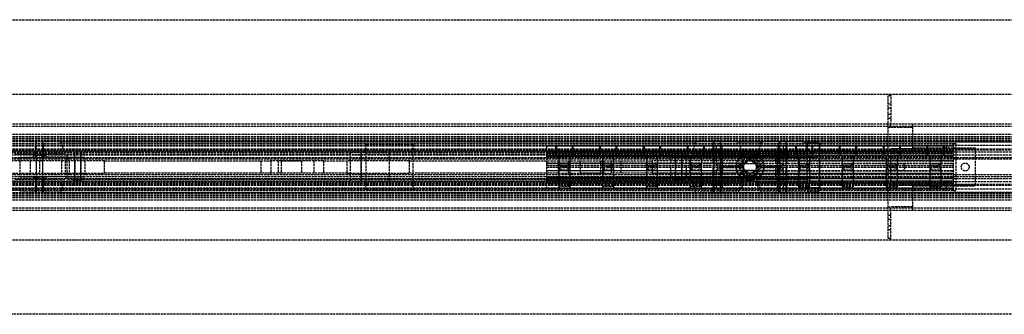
# Model space of a CAD drawing. Header units: millimetres. Extents: x 0 to 2050, y -94 to 94.
# Tile 2 of 3: x 408 to 1037, y -94 to 94. Entities that reach past the tile are written whole.
import ezdxf

# ---------------------------------------------------------------- set-up
doc = ezdxf.new("R2010")
doc.units = ezdxf.units.MM
doc.header["$LTSCALE"] = 10
doc.linetypes.add('ALLCAD_Strich', pattern=[0.2, 0.15, -0.05])
doc.layers.add('BESCH_KONT_sich_schn_grun_2d', color=10, linetype='Continuous')

msp = doc.modelspace()

# ---------------------------------------------------------------- linework, layer by layer
at = {"layer": 'BESCH_KONT_sich_schn_grun_2d', "linetype": 'ALLCAD_Strich'}
for p, q in [((0, 94), (2050, 94)), ((0, 46.5), (2050, 46.5)), ((963, 45.5), (963, 25.5)), ((965, 45.5), (963, 45.5)), ((965, 46.5), (965, 27.5)), ((965, 40), (963, 40)), ((965, 37.5), (963, 37.5)), ((965, 33.5), (963, 33.5)), ((0, 27.5), (2050, 27.5)), ((0, 27.5), (2050, 27.5)), ((0, 26), (2050, 26)), ((965, 31), (963, 31)), ((963, 25.5), (963, -25.5)), ((963, 25.5), (965, 25.5)), ((965, 27.5), (965, 27.49)), ((965, 27.5), (965, 27.49)), ((965, 27.5), (965, 27.5)), ((965, 25.5), (965, 27.5)), ((965, 27.49), (965, 27.49)), ((965, 27.49), (965, 27.49)), ((965, 25.5), (979, 25.5)), ((965.01, 27.5), (965.01, 27.5)), ((965.01, 27.5), (965.01, 27.49)), ((965.01, 27.5), (965.01, 27.5)), ((965.01, 27.5), (965.01, 27.5)), ((965.01, 27.5), (965.01, 27.5)), ((965.01, 27.5), (965.01, 27.5)), ((965.01, 27.5), (965.01, 27.5)), ((965.01, 27.49), (965.01, 27.5)), ((965.01, 27.49), (965.01, 27.5)), ((965.01, 27.49), (965.01, 27.49)), ((965.01, 27.49), (965.01, 27.49)), ((965.01, 27.49), (965.01, 27.49)), ((965.02, 27.5), (965.02, 27.49)), ((965.02, 27.49), (965.02, 27.5)), ((965.02, 27.5), (965.02, 27.49)), ((965.02, 27.5), (965.02, 27.5)), ((965.02, 27.49), (965.02, 27.49)), ((965.02, 27.49), (965.02, 27.49)), ((979, 25.5), (979, 27.5)), ((979, 12), (979, 25.5)), ((0, 21), (2020, 21)), ((0, 19.5), (2050, 19.5)), ((0, 18.5), (2020, 18.5)), ((0, 18), (2020, 18)), ((0, 17), (2050, 17)), ((0, 14), (2020, 14)), ((2, 15), (1005, 15)), ((2, 13.5), (1005, 13.5)), ((80, 16.37), (2020, 16.37)), ((433.63, 16), (408.37, 16)), ((416, 16.25), (426, 16.25)), ((416, 16.25), (416, 16)), ((418.5, 8), (418.5, 16)), ((419, 16), (419, -16)), ((423, 16), (423, -16)), ((423.5, 8), (423.5, 16)), ((426, 16.25), (426, 16)), ((433.63, 16), (841.37, 16)), ((434.77, 16), (437, 8)), ((629.5, 9), (629.5, 14.5)), ((659.5, 14.5), (629.5, 14.5)), ((659.5, 14.5), (659.5, -14.5)), ((745, 13.5), (1005, 13.5)), ((745, 13.5), (745, 11)), ((751, 7.5), (751, 13.5)), ((751.5, 7.5), (751.5, 13.5)), ((761.5, 7.5), (761.5, 13.5)), ((762, 7.5), (762, 13.5)), ((779, 7.5), (779, 13.5)), ((779.5, 7.5), (779.5, 13.5)), ((789.5, 7.5), (789.5, 13.5)), ((790, 7.5), (790, 13.5)), ((807, 7.5), (807, 13.5)), ((807.5, 7.5), (807.5, 13.5)), ((817.5, 7.5), (817.5, 13.5)), ((818, 7.5), (818, 13.5)), ((835, 7.5), (835, 13.5)), ((835.5, 7.5), (835.5, 13.5)), ((840.23, 16), (838, 8)), ((866.63, 16), (841.37, 16)), ((845.5, 7.5), (845.5, 13.5)), ((846, 7.5), (846, 13.5)), ((849, 16.25), (859, 16.25)), ((849, 16.25), (849, 16)), ((851.5, 8), (851.5, 16)), ((852, 16), (852, -16)), ((853.5, 1.3), (853.5, 13.5)), ((856, 16), (856, -16)), ((856.5, 8), (856.5, 16)), ((857.5, 0.56), (857.5, 13.5)), ((859, 16.25), (859, 16)), ((866.63, 16), (883.37, 16)), ((867.77, 16), (870, 8)), ((882.23, 16), (880, 8)), ((908.63, 16), (883.37, 16)), ((891, 16.25), (901, 16.25)), ((891, 16.25), (891, 16)), ((892.5, 0.56), (892.5, 13.5)), ((893.5, 8), (893.5, 16)), ((894, 16), (894, -16)), ((896.5, 1.3), (896.5, 13.5)), ((898, 16), (898, -16)), ((898.5, 8), (898.5, 16)), ((901, 16.25), (901, 16)), ((904, 13.5), (904, 7.5)), ((904.5, 13.5), (904.5, 7.5)), ((908.63, 16), (2020, 16)), ((909.77, 16), (912, 8)), ((911.5, 15.25), (919.5, 15.25)), ((911.5, 15.25), (911.5, 13.28)), ((919.5, 13.28), (911.5, 13.28)), ((911.5, 13.28), (911.5, 7.5)), ((914.5, 13.5), (914.5, 7.5)), ((915, 13.5), (915, 7.5)), ((919.5, 15.25), (919.5, -15.25)), ((919.5, -13.28), (919.5, 13.28)), ((932, 13.5), (932, 7.5)), ((932.5, 13.5), (932.5, 7.5)), ((942.5, 13.5), (942.5, 7.5)), ((943, 13.5), (943, 7.5)), ((960, 13.5), (960, 7.5)), ((960.5, 13.5), (960.5, 7.5)), ((970.5, 13.5), (970.5, 7.5)), ((971, 13.5), (971, 7.5)), ((988, 13.5), (988, 7.5)), ((988.5, 13.5), (988.5, 7.5)), ((998.5, 13.5), (998.5, 7.5)), ((999, 13.5), (999, 7.5)), ((1000.5, 14), (1000.5, 9)), ((1005, -15), (1005, 15)), ((1005, 15), (1006.5, 15)), ((1005, 15), (1005, 9)), ((1006.5, 15), (1006.5, -15)), ((0, 11.65), (2020, 11.65)), ((0, 11), (2020, 11)), ((2020, 7.5), (0, 7.5)), ((1005, 10), (2, 10)), ((2020, 9.5), (80, 9.5)), ((144.5, 9), (619.5, 9)), ((437, 8), (405, 8)), ((425, 7.25), (417, 7.25)), ((417, 7.25), (417, 6.25)), ((418.5, 7.25), (418.5, 6.25)), ((423.5, 7.25), (423.5, 6.25)), ((425, 7.25), (425, 6.25)), ((438.5, 8), (438.5, -8)), ((438.5, 8), (836.5, 8)), ((442.5, 8.25), (448.5, 8.25)), ((442.5, 8.25), (442.5, 8)), ((443.5, -8), (443.5, 8)), ((443.5, 6.25), (443.5, 8)), ((447.5, -8), (447.5, 8)), ((447.5, 6.25), (447.5, 8)), ((448.5, 8.25), (448.5, 8)), ((619.5, 9), (619.5, -9)), ((629.5, 9), (619.5, 9)), ((626.5, -9), (626.5, 9)), ((626.5, 9), (626.5, -9)), ((629.5, 9), (644.5, 9)), ((629.5, 9), (629.5, -9)), ((644.5, 9), (644.5, -9)), ((644.5, 9), (1005, 9)), ((745, 11), (745, 10)), ((745, 10), (1005, 10)), ((745, 10), (745, 0)), ((873, 8.75), (745, 8.75)), ((745, 8.75), (1005, 8.75)), ((850, 7.25), (745, 7.25)), ((745, 7.25), (850, 7.25)), ((873, 6.75), (745, 6.75)), ((745, 6.75), (1005, 6.75)), ((753, -12.5), (753, 7.5)), ((753, 1.2), (753, 7.5)), ((760, -12.5), (760, 7.5)), ((760, 1.2), (760, 7.5)), ((781, -12.5), (781, 7.5)), ((781, 1.2), (781, 7.5)), ((788, -12.5), (788, 7.5)), ((788, 1.2), (788, 7.5)), ((809, -12.5), (809, 7.5)), ((809, 1.2), (809, 7.5)), ((816, -12.5), (816, 7.5)), ((816, 1.2), (816, 7.5)), ((826.5, 8.25), (832.5, 8.25)), ((826.5, 8.25), (826.5, 8)), ((827.5, -8), (827.5, 8)), ((827.5, 6.25), (827.5, 8)), ((831.5, -8), (831.5, 8)), ((831.5, 6.25), (831.5, 8)), ((832.5, 8.25), (832.5, 8)), ((836.5, 8), (836.5, -8)), ((837, -12.5), (837, 7.5)), ((837, 1.2), (837, 7.5)), ((870, 8), (838, 8)), ((844, -12.5), (844, 7.5)), ((844, 1.2), (844, 7.5)), ((858, 7.25), (850, 7.25)), ((850, 7.25), (850, 6.25)), ((851.5, 7.25), (851.5, 6.25)), ((856.5, 7.25), (856.5, 6.25)), ((873, 7.25), (858, 7.25)), ((858, 7.25), (858, 6.25)), ((858, 7.25), (892, 7.25)), ((873, 6.75), (873, 8.75)), ((873, 2.5), (873, 6.75)), ((877, 6.75), (877, 8.75)), ((877, 8.75), (1005, 8.75)), ((877, 7.25), (892, 7.25)), ((877, 2.5), (877, 6.75)), ((877, 6.75), (1005, 6.75)), ((912, 8), (880, 8)), ((892, 7.25), (900, 7.25)), ((892, 6.25), (892, 7.25)), ((893.5, 6.25), (893.5, 7.25)), ((898.5, 6.25), (898.5, 7.25)), ((900, 7.25), (1005, 7.25)), ((900, 6.25), (900, 7.25)), ((900, 7.25), (1005, 7.25)), ((906, 7.5), (906, -12.5)), ((906, 7.5), (906, 1.2)), ((906.5, -7.5), (906.5, 7.5)), ((906.5, 6.25), (906.5, 7.5)), ((911.5, -7.5), (911.5, 7.5)), ((913, 7.5), (913, -12.5)), ((913, 7.5), (913, 1.2)), ((919.46, -8.21), (919.46, 8.21)), ((934, 7.5), (934, -12.5)), ((934, 7.5), (934, 1.2)), ((941, 7.5), (941, -12.5)), ((941, 7.5), (941, 1.2)), ((962, 7.5), (962, -12.5)), ((962, 7.5), (962, 1.2)), ((1019, 11.5), (965, 11.5)), ((965, 9.5), (965, 11.5)), ((965, -9.5), (965, 9.5)), ((969, 7.5), (969, -12.5)), ((969, 7.5), (969, 1.2)), ((1019, 12), (979, 12)), ((990, 7.5), (990, -12.5)), ((990, 7.5), (990, 1.2)), ((997, 7.5), (997, -12.5)), ((997, 7.5), (997, 1.2)), ((1005, 9.02), (1004.99, 9.02)), ((1004.99, 9.02), (1004.99, 9.02)), ((1004.99, 9.02), (1005, 9.02)), ((1005, 9.02), (1004.99, 9.02)), ((1004.99, 9.02), (1004.99, 9.02)), ((1004.99, 9.01), (1005, 9.01)), ((1004.99, 9.01), (1004.99, 9.01)), ((1004.99, 9.01), (1004.99, 9.01)), ((1004.99, 9.01), (1004.99, 9.01)), ((1004.99, 9.01), (1005, 9.01)), ((1005, 9.01), (1004.99, 9.01)), ((1004.99, 9), (1004.99, 9)), ((1004.99, 9), (1005, 9)), ((1005, 9), (1004.99, 9)), ((1004.99, 9), (1004.99, 9)), ((1005, 9.02), (1005, 9.02)), ((1005, 9.01), (1005, 9.01)), ((1005, 9.01), (1005, 9.01)), ((1005, 9.01), (1005, 9.01)), ((1005, 9.01), (1005, 9.01)), ((1005, 9.01), (1005, 9.01)), ((1005, 9.01), (1005, 9.01)), ((1005, 9), (1005, 9)), ((1019, 11.5), (1019, 12)), ((1019, 9.5), (1019, 11.5)), ((1019, -9.5), (1019, 9.5)), ((2020, 5), (0, 5)), ((462.5, 4), (2, 4)), ((31, 6), (1989, 6)), ((408.5, 6.25), (421, 6.25)), ((408.5, 6.25), (408.5, -6.25)), ((415.12, 6.25), (415.12, -6.25)), ((419, 6.25), (419, -6.25)), ((421, 6.25), (421, -6.25)), ((437.5, 6.25), (421, 6.25)), ((423, 6.25), (423, -6.25)), ((435, 6.25), (435, -6.25)), ((437.5, 6.25), (437.5, -6.25)), ((437.5, 6.25), (450, 6.25)), ((438.5, 6.25), (450, 6.25)), ((440, 6.25), (440, -6.25)), ((440, 6.25), (440, -6.25)), ((443.5, 6.25), (443.5, -6.25)), ((447.5, 6.25), (447.5, -6.25)), ((450, 6.25), (450, -6.25)), ((450, 6.25), (450, -6.25)), ((462.5, 4), (462.5, 3.99)), ((462.5, 4), (462.5, 3.99)), ((462.5, 4), (462.5, 4)), ((462.5, 4), (568.39, 4)), ((462.5, -4), (462.5, 4)), ((462.5, 3.99), (462.5, 3.99)), ((462.5, 3.99), (462.5, 3.99)), ((462.51, 4), (462.51, 4)), ((462.51, 4), (462.51, 3.99)), ((462.51, 4), (462.51, 4)), ((462.51, 4), (462.51, 4)), ((462.51, 4), (462.51, 4)), ((462.51, 4), (462.51, 4)), ((462.51, 4), (462.51, 4)), ((462.51, 3.99), (462.51, 4)), ((462.51, 3.99), (462.51, 4)), ((462.51, 3.99), (462.51, 3.99)), ((462.51, 3.99), (462.51, 3.99)), ((462.51, 3.99), (462.51, 3.99)), ((462.52, 4), (462.52, 3.99)), ((462.52, 3.99), (462.52, 4)), ((462.52, 4), (462.52, 3.99)), ((462.52, 4), (462.52, 4)), ((462.52, 3.99), (462.52, 3.99)), ((462.52, 3.99), (462.52, 3.99)), ((562.5, 4), (562.5, -4)), ((573.5, 4), (568.39, 4)), ((568.79, 4), (568.79, -4)), ((573.5, 4), (573.5, -4)), ((575.5, 4), (573.5, 4)), ((575.5, 4), (575.5, -4)), ((588.5, 4), (575.5, 4)), ((575.5, 4), (588.5, 4)), ((588.5, 4), (588.5, -4)), ((602.5, 4), (588.5, 4)), ((596.21, 4), (596.21, -4)), ((602.5, 4), (602.5, -4)), ((602.5, 4), (617.5, 4)), ((657.5, 4), (617.5, 4)), ((617.5, 4), (617.5, -4)), ((657.5, 4), (752.5, 4)), ((657.5, -4), (657.5, 4)), ((873, 2.5), (745, 2.5)), ((745, 2.13), (1005, 2.13)), ((745, 1), (866.06, 1)), ((745, 1), (866.06, 1)), ((752.5, 4), (752.5, -4)), ((752.5, 4), (766.5, 4)), ((758.79, 4), (758.79, -4)), ((766.5, 4), (779.5, 4)), ((766.5, 4), (766.5, -4)), ((766.5, 4), (779.5, 4)), ((779.5, 4), (781.5, 4)), ((779.5, 4), (779.5, -4)), ((781.5, 4), (786.61, 4)), ((781.5, 4), (781.5, -4)), ((786.21, 4), (786.21, -4)), ((786.61, 4), (812.5, 4)), ((792.5, 4), (792.5, -4)), ((873, 4), (812.5, 4)), ((1005, 4), (812.5, 4)), ((812.5, 4), (812.5, -4)), ((824.5, 6.25), (834.5, 6.25)), ((824.5, -6.25), (824.5, 6.25)), ((824.5, 6.25), (834.5, 6.25)), ((824.5, -6.25), (824.5, 6.25)), ((827.5, 6.25), (827.5, -6.25)), ((831.5, 6.25), (831.5, -6.25)), ((870.01, 6.25), (834.5, 6.25)), ((834.5, -6.25), (834.5, 6.25)), ((834.5, -6.25), (834.5, 6.25)), ((836.5, 6.25), (834.5, 6.25)), ((851.5, -6.25), (851.5, 6.25)), ((856.5, -6.25), (856.5, 6.25)), ((892.5, 2.04), (857.5, 2.04)), ((857.5, 0.56), (870.79, 0.56)), ((866.06, 1), (870.87, 1)), ((870.87, 1), (866.06, 1)), ((871.75, 5.63), (868.5, 0)), ((870.01, 6.25), (873.21, 6.25)), ((878.25, 5.63), (871.75, 5.63)), ((873.21, 6.25), (876.79, 6.25)), ((876.79, 6.25), (879.99, 6.25)), ((877, 4), (1005, 4)), ((877, 2.5), (1005, 2.5)), ((881.5, 0), (878.25, 5.63)), ((879.13, 1), (883.94, 1)), ((883.94, 1), (879.13, 1)), ((879.21, 0.56), (892.5, 0.56)), ((891.5, 6.25), (879.99, 6.25)), ((883.94, 1), (1005, 1)), ((883.94, 1), (1005, 1)), ((891.5, -6.25), (891.5, 6.25)), ((891.5, 6.25), (915.88, 6.25)), ((893.5, -6.25), (893.5, 6.25)), ((898.5, -6.25), (898.5, 6.25)), ((906.5, 6.25), (906.5, -6.25)), ((2020, -5), (0, -5)), ((2, -4), (462.5, -4)), ((31, -6), (1989, -6)), ((408.5, -6.25), (421, -6.25)), ((417, -6.25), (417, -7.25)), ((418.5, -6.25), (418.5, -7.25)), ((437.5, -6.25), (421, -6.25)), ((423.5, -6.25), (423.5, -7.25)), ((425, -6.25), (425, -7.25)), ((437.5, -6.25), (450, -6.25)), ((438.5, -6.25), (450, -6.25)), ((443.5, -8), (443.5, -6.25)), ((447.5, -8), (447.5, -6.25)), ((568.39, -4), (462.5, -4)), ((573.5, -4), (568.39, -4)), ((575.5, -4), (573.5, -4)), ((588.5, -4), (575.5, -4)), ((588.5, -4), (575.5, -4)), ((602.5, -4), (588.5, -4)), ((617.5, -4), (602.5, -4)), ((617.5, -4), (657.5, -4)), ((752.5, -4), (657.5, -4)), ((745, 0), (866, 0)), ((745, 0), (745, -10)), ((745, 0), (866, 0)), ((745, -2.13), (1005, -2.13)), ((873, -2.5), (745, -2.5)), ((752.5, -4), (766.5, -4)), ((753, -13.5), (753, -1.2)), ((760, -13.5), (760, -1.2)), ((766.5, -4), (779.5, -4)), ((779.5, -4), (766.5, -4)), ((779.5, -4), (781.5, -4)), ((781, -13.5), (781, -1.2)), ((781.5, -4), (786.61, -4)), ((812.5, -4), (786.61, -4)), ((788, -13.5), (788, -1.2)), ((809, -13.5), (809, -1.2)), ((873, -4), (812.5, -4)), ((812.5, -4), (1005, -4)), ((816, -13.5), (816, -1.2)), ((824.5, -6.25), (834.5, -6.25)), ((824.5, -6.25), (834.5, -6.25)), ((827.5, -8), (827.5, -6.25)), ((831.5, -8), (831.5, -6.25)), ((870.01, -6.25), (834.5, -6.25)), ((836.5, -6.25), (834.5, -6.25)), ((837, -13.5), (837, -1.2)), ((844, -13.5), (844, -1.2)), ((850, -6.25), (850, -7.25)), ((851.5, -6.25), (851.5, -7.25)), ((853.5, -13.5), (853.5, -1.3)), ((856.5, -6.25), (856.5, -7.25)), ((870.75, -0.56), (857.5, -0.56)), ((857.5, -13.5), (857.5, -0.56)), ((857.5, -2.04), (892.5, -2.04)), ((858, -6.25), (858, -7.25)), ((866, 0), (870.75, 0)), ((866, 0), (870.75, 0)), ((868.5, 0), (871.75, -5.63)), ((873.21, -6.25), (870.01, -6.25)), ((870.75, -7.93), (870.75, 0)), ((871.75, -5.63), (878.25, -5.63)), ((873, -2.5), (873, -6.75)), ((876.79, -6.25), (873.21, -6.25)), ((879.99, -6.25), (876.79, -6.25)), ((877, -2.5), (877, -6.75)), ((877, -2.5), (1005, -2.5)), ((877, -4), (1004.98, -4)), ((878.25, -5.63), (881.5, 0)), ((879.25, 0), (879.25, -7.93)), ((879.25, 0), (884, 0)), ((879.25, 0), (884, 0)), ((892.5, -0.56), (879.25, -0.56)), ((891.5, -6.25), (879.99, -6.25)), ((884, 0), (1005, 0)), ((884, 0), (1005, 0)), ((891.5, -6.25), (915.88, -6.25)), ((892, -7.25), (892, -6.25)), ((892.5, -13.5), (892.5, -0.56)), ((893.5, -7.25), (893.5, -6.25)), ((896.5, -13.5), (896.5, -1.3)), ((898.5, -7.25), (898.5, -6.25)), ((900, -7.25), (900, -6.25)), ((906, -1.2), (906, -13.5)), ((906.5, -6.25), (906.5, -7.5)), ((913, -1.2), (913, -13.5)), ((934, -1.2), (934, -13.5)), ((941, -1.2), (941, -13.5)), ((962, -1.2), (962, -13.5)), ((969, -1.2), (969, -13.5)), ((990, -1.2), (990, -13.5)), ((997, -1.2), (997, -13.5)), ((1004.98, -3.99), (1004.98, -3.99)), ((1004.98, -3.99), (1004.98, -4)), ((1004.98, -3.99), (1004.98, -3.99)), ((1004.98, -3.99), (1004.98, -4)), ((1004.98, -4), (1004.98, -3.99)), ((1004.98, -4), (1004.98, -4)), ((1004.98, -4), (1005, -4)), ((1004.99, -3.99), (1004.99, -3.99)), ((1004.99, -4), (1004.99, -3.99)), ((1004.99, -3.99), (1004.99, -4)), ((1004.99, -3.99), (1004.99, -4)), ((1004.99, -3.99), (1004.99, -3.99)), ((1004.99, -3.99), (1004.99, -3.99)), ((1004.99, -3.99), (1004.99, -4)), ((1004.99, -4), (1004.99, -3.99)), ((1004.99, -4), (1004.99, -4)), ((1004.99, -4), (1004.99, -4)), ((1004.99, -4), (1004.99, -4)), ((1004.99, -4), (1004.99, -4)), ((1005, -4), (1005, -3.99)), ((1005, -3.99), (1005, -3.99)), ((1005, -3.99), (1005, -4)), ((1005, -3.99), (1005, -3.99)), ((1005, -4), (1005, -4)), ((1005, -4), (1005, -4)), ((2020, -7.5), (0, -7.5)), ((0, -11), (2020, -11)), ((0, -11.65), (2020, -11.65)), ((2, -10), (1005, -10)), ((2020, -9.5), (80, -9.5)), ((619.5, -9), (144.5, -9)), ((437, -8), (405, -8)), ((425, -7.25), (417, -7.25)), ((418.5, -16), (418.5, -8)), ((423.5, -16), (423.5, -8)), ((434.77, -16), (437, -8)), ((836.5, -8), (438.5, -8)), ((442.5, -8), (442.5, -8.25)), ((442.5, -8.25), (448.5, -8.25)), ((448.5, -8), (448.5, -8.25)), ((629.5, -9), (619.5, -9)), ((644.5, -9), (629.5, -9)), ((629.5, -14.5), (629.5, -9)), ((1005, -9), (644.5, -9)), ((873, -6.75), (745, -6.75)), ((745, -6.75), (1005, -6.75)), ((850, -7.25), (745, -7.25)), ((745, -7.25), (850, -7.25)), ((873, -8.75), (745, -8.75)), ((745, -8.75), (1005, -8.75)), ((745, -10), (870.69, -10)), ((745, -10), (745, -11)), ((745, -11), (745, -13.5)), ((760, -12.5), (753, -12.5)), ((788, -12.5), (781, -12.5)), ((816, -12.5), (809, -12.5)), ((826.5, -8), (826.5, -8.25)), ((826.5, -8.25), (832.5, -8.25)), ((832.5, -8), (832.5, -8.25)), ((844, -12.5), (837, -12.5)), ((870, -8), (838, -8)), ((840.23, -16), (838, -8)), ((858, -7.25), (850, -7.25)), ((851.5, -16), (851.5, -8)), ((856.5, -16), (856.5, -8)), ((873, -7.25), (858, -7.25)), ((858, -7.25), (892, -7.25)), ((867.77, -16), (870, -8)), ((869.81, -13.5), (870.44, -11)), ((870.44, -11), (870.69, -10)), ((870.69, -10), (870.75, -9.75)), ((870.75, -9.75), (870.75, -7.93)), ((873, -6.75), (873, -8.75)), ((877, -6.75), (877, -8.75)), ((877, -6.75), (1005, -6.75)), ((877, -7.25), (892, -7.25)), ((877, -8.75), (1005, -8.75)), ((879.25, -7.93), (879.25, -9.75)), ((879.25, -9.75), (879.31, -10)), ((879.31, -10), (879.56, -11)), ((879.31, -10), (1005, -10)), ((879.56, -11), (880.19, -13.5)), ((912, -8), (880, -8)), ((882.23, -16), (880, -8)), ((892, -7.25), (900, -7.25)), ((893.5, -16), (893.5, -8)), ((898.5, -16), (898.5, -8)), ((900, -7.25), (1005, -7.25)), ((900, -7.25), (1005, -7.25)), ((906, -12.5), (913, -12.5)), ((909.77, -16), (912, -8)), ((911.5, -7.5), (911.5, -13.28)), ((934, -12.5), (941, -12.5)), ((962, -12.5), (969, -12.5)), ((965, -11.5), (965, -9.5)), ((1019, -11.5), (965, -11.5)), ((979, -25.5), (979, -12)), ((979, -12), (1019, -12)), ((990, -12.5), (997, -12.5)), ((1000.5, -14), (1000.5, -9)), ((1004.98, -9), (1004.98, -9)), ((1004.98, -9), (1004.98, -9)), ((1004.98, -9), (1004.98, -9)), ((1004.98, -9), (1004.98, -9)), ((1004.98, -9), (1004.98, -9)), ((1004.98, -9), (1004.98, -9)), ((1004.98, -9), (1004.99, -9)), ((1004.98, -9), (1004.98, -9)), ((1004.98, -9), (1004.98, -9)), ((1004.98, -9), (1004.98, -9)), ((1004.99, -9), (1004.99, -9)), ((1004.99, -9), (1004.99, -9)), ((1004.99, -9), (1004.99, -9)), ((1004.99, -9), (1004.99, -9)), ((1004.99, -9), (1004.99, -9)), ((1004.99, -9), (1004.99, -9)), ((1004.99, -9), (1004.99, -9)), ((1004.99, -9), (1004.99, -9)), ((1004.99, -9), (1004.99, -9)), ((1004.99, -9), (1004.99, -9)), ((1005, -9), (1004.99, -9)), ((1004.99, -9), (1004.99, -9)), ((1005, -9), (1005, -9)), ((1005, -9), (1005, -9)), ((1005, -9), (1005, -9)), ((1005, -9), (1005, -9)), ((1005, -9), (1005, -9)), ((1005, -9), (1005, -9)), ((1005, -9), (1005, -9)), ((1005, -9), (1005, -9)), ((1005, -15), (1005, -9)), ((1019, -11.5), (1019, -9.5)), ((1019, -12), (1019, -11.5)), ((0, -14), (2020, -14)), ((0, -17), (2050, -17)), ((0, -18), (2020, -18)), ((0, -18.5), (2020, -18.5)), ((1005, -13.5), (2, -13.5)), ((1005, -15), (2, -15)), ((80, -16.38), (2020, -16.38)), ((433.63, -16), (408.37, -16)), ((416, -16), (416, -16.25)), ((416, -16.25), (426, -16.25)), ((426, -16), (426, -16.25)), ((433.63, -16), (841.37, -16)), ((659.5, -14.5), (629.5, -14.5)), ((745, -13.5), (869.81, -13.5)), ((866.63, -16), (841.37, -16)), ((849, -16), (849, -16.25)), ((849, -16.25), (859, -16.25)), ((859, -16), (859, -16.25)), ((866.63, -16), (883.37, -16)), ((880.19, -13.5), (1005, -13.5)), ((908.63, -16), (883.37, -16)), ((891, -16), (891, -16.25)), ((891, -16.25), (901, -16.25)), ((901, -16), (901, -16.25)), ((908.63, -16), (2020, -16)), ((919.5, -13.28), (911.5, -13.28)), ((911.5, -13.28), (911.5, -15.25)), ((911.5, -15.25), (919.5, -15.25)), ((1005, -15), (1006.5, -15)), ((0, -19.5), (2050, -19.5)), ((0, -21), (2020, -21)), ((0, -26), (2050, -26)), ((0, -27.5), (2050, -27.5)), ((0, -27.5), (2050, -27.5)), ((963, -25.5), (965, -25.5)), ((963, -25.5), (963, -45.5)), ((965, -31), (963, -31)), ((979, -25.5), (965, -25.5)), ((965, -27.5), (965, -25.5)), ((965, -46.5), (965, -27.5)), ((979, -27.5), (979, -25.5)), ((965, -33.5), (963, -33.5)), ((965, -37.5), (963, -37.5)), ((965, -40), (963, -40)), ((0, -46.5), (2050, -46.5)), ((963, -45.5), (965, -45.5)), ((2050, -94), (0, -94))]:
    msp.add_line(p, q, dxfattribs=at)
for centre, radius in [((875, 0), 8.5), ((875, 0), 6.5), ((875, 0), 4.5), ((875, 0), 4), ((875, 0), 4), ((971.5, 0), 2.5), ((1012.5, 0), 2.5)]:
    msp.add_circle(centre, radius, dxfattribs=at)
for centre, radius, start, end in [((965, 27.5), 0.00116, 360, 90), ((965, 27.5), 0.00271, 0, 90), ((965, 27.5), 0.00116, 90, 180), ((965, 27.5), 0.00271, 90, 180), ((965, 27.49), 0.00116, 270, 0), ((965, 27.49), 0.00271, 270, 360), ((965, 27.49), 0.00116, 180, 270), ((965, 27.49), 0.00271, 180, 270), ((965.01, 27.5), 0.00093, 0, 90), ((965.01, 27.5), 0.00093, 270, 360), ((965.01, 27.5), 0.00217, 270, 0), ((965.01, 27.5), 0.00217, 360, 90), ((965.02, 27.5), 0.00271, 90, 180), ((965.02, 27.49), 0.00271, 180, 270), ((965.02, 27.5), 0.00116, 360, 90), ((965.02, 27.5), 0.00271, 0, 90), ((965.02, 27.5), 0.00116, 90, 180), ((965.02, 27.49), 0.00116, 270, 0), ((965.02, 27.49), 0.00271, 270, 360), ((965.02, 27.49), 0.00116, 180, 270), ((875, 0), 9, 0, 180), ((875, 0), 8, 51.37517, 128.62483), ((1004.99, 9.02), 0.00271, 90, 180), ((1004.99, 9.02), 0.00271, 180, 270), ((1004.99, 9.02), 0.00116, 90, 180), ((1004.99, 9.02), 0.00116, 180, 270), ((1005, 9.01), 0.00217, 90, 180), ((1004.99, 9), 0.00271, 90, 180), ((1004.99, 9), 0.00271, 180, 270), ((1004.99, 9), 0.00116, 90, 180), ((1004.99, 9), 0.00116, 180, 270), ((1005, 9.02), 0.00271, 0, 90), ((1005, 9.02), 0.00271, 270, 0), ((1005, 9.02), 0.00116, 0, 90), ((1005, 9.02), 0.00116, 270, 360), ((1005, 9.01), 0.00217, 360, 90), ((1005, 9.01), 0.00093, 90, 180), ((1005, 9.01), 0.00093, 360, 90), ((1005, 9), 0.00271, 0, 90), ((1005, 9), 0.00116, 0, 90), ((1005, 9), 0.00116, 270, 360), ((1005, 9), 0.00271, 270, 0), ((462.5, 4), 0.00116, 0, 90), ((462.5, 4), 0.00271, 0, 90), ((462.5, 4), 0.00116, 90, 180), ((462.5, 4), 0.00271, 90, 180), ((462.5, 3.99), 0.00116, 270, 360), ((462.5, 3.99), 0.00271, 270, 360), ((462.5, 3.99), 0.00116, 180, 270), ((462.5, 3.99), 0.00271, 180, 270), ((462.51, 4), 0.00093, 360, 90), ((462.51, 4), 0.00093, 270, 0), ((462.51, 4), 0.00217, 270, 0), ((462.51, 4), 0.00217, 360, 90), ((462.52, 4), 0.00271, 90, 180), ((462.52, 3.99), 0.00271, 180, 270), ((462.52, 4), 0.00116, 0, 90), ((462.52, 4), 0.00271, 0, 90), ((462.52, 4), 0.00116, 90, 180), ((462.52, 3.99), 0.00116, 270, 360), ((462.52, 3.99), 0.00271, 270, 360), ((462.52, 3.99), 0.00116, 180, 270), ((875, 0), 4.25, 166.39104, 180), ((875, 0), 4.25, 13.60896, 166.39104), ((875, 0), 4.25, 0, 13.60896), ((875, 0), 9, 180, 241.82136), ((875, 0), 8, 231.37517, 308.62483), ((875, 0), 9, 298.17864, 0), ((1004.98, -3.99), 0.00271, 360, 90), ((1004.98, -3.99), 0.00116, 0, 90), ((1004.98, -3.99), 0.00271, 90, 180), ((1004.98, -3.99), 0.00116, 90, 180), ((1004.98, -4), 0.00271, 270, 0), ((1004.98, -4), 0.00116, 270, 360), ((1004.98, -4), 0.00271, 180, 270), ((1004.98, -4), 0.00116, 180, 270), ((1004.99, -3.99), 0.00217, 90, 180), ((1004.99, -3.99), 0.00093, 180, 270), ((1004.99, -3.99), 0.00093, 90, 180), ((1005, -3.99), 0.00271, 90, 180), ((1004.99, -4), 0.00217, 180, 270), ((1005, -4), 0.00271, 180, 270), ((1005, -3.99), 0.00116, 90, 180), ((1005, -3.99), 0.00116, 0, 90), ((1005, -3.99), 0.00271, 360, 90), ((1005, -4), 0.00116, 180, 270), ((1005, -4), 0.00116, 270, 360), ((1005, -4), 0.00271, 270, 0)]:
    msp.add_arc(centre, radius, start, end, dxfattribs=at)
for centre, major_axis, ratio, start_param, end_param in [((919.41, 16.88), (0, 10.63), 0.008501, -2.524519, -1.915498), ((756.5, 1.2), (-3.5, 0), 0.185185, -4.712389, 1.570796), ((784.5, 1.2), (-3.5, 0), 0.185185, -4.712389, 1.570796), ((812.5, 1.2), (-3.5, 0), 0.185185, -4.712389, 1.570796), ((840.5, 1.2), (-3.5, 0), 0.185185, -4.712389, 1.570796), ((857.5, 1.3), (4, 0), 0.185185, -4.712389, -1.570796), ((892.5, 1.3), (-4, 0), 0.185185, -4.712389, -1.570796), ((909.5, 1.2), (-3.5, 0), 0.185185, -4.712389, 1.570796), ((937.5, 1.2), (-3.5, 0), 0.185185, -4.712389, 1.570796), ((965.5, 1.2), (-3.5, 0), 0.185185, -4.712389, 1.570796), ((993.5, 1.2), (-3.5, 0), 0.185185, -4.712389, 1.570796), ((756.5, -1.2), (3.5, 0), 0.185185, -4.712389, 1.570796), ((784.5, -1.2), (3.5, 0), 0.185185, -4.712389, 1.570796), ((812.5, -1.2), (3.5, 0), 0.185185, -4.712389, 1.570796), ((840.5, -1.2), (3.5, 0), 0.185185, -4.712389, 1.570796), ((857.5, -1.3), (-4, 0), 0.185185, -1.570796, 1.570796), ((892.5, -1.3), (4, 0), 0.185185, -1.570796, 1.570796), ((909.5, -1.2), (3.5, 0), 0.185185, -4.712389, 1.570796), ((937.5, -1.2), (3.5, 0), 0.185185, -4.712389, 1.570796), ((965.5, -1.2), (3.5, 0), 0.185185, -4.712389, 1.570796), ((993.5, -1.2), (3.5, 0), 0.185185, -4.712389, 1.570796)]:
    msp.add_ellipse(centre, major_axis=major_axis, ratio=ratio, start_param=start_param, end_param=end_param, dxfattribs=at)
at = {"layer": 'BESCH_KONT_sich_schn_grun_2d', "linetype": 'ALLCAD_Strich', "extrusion": (0, 0, -1)}
msp.add_ellipse((919.41, -16.88), major_axis=(0, -10.63), ratio=0.008501, start_param=-2.524519, end_param=-1.915498, dxfattribs=at)
at = {"layer": 'BESCH_KONT_sich_schn_grun_2d', "linetype": 'ALLCAD_Strich'}
for points, knots in [([(915.88, 6.25), (915.91, 6.25), (915.95, 6.25), (916.43, 6.26), (916.85, 6.32), (917.63, 6.55), (917.98, 6.72), (918.52, 7.09), (918.73, 7.28), (918.93, 7.5)], [54.135366, 54.135366, 54.135366, 54.135366, 54.306619, 54.306619, 56.388856, 56.388856, 58.471094, 58.471094, 59.924963, 59.924963, 59.924963, 59.924963]), ([(918.93, 7.5), (918.96, 7.53), (918.98, 7.55), (919.17, 7.77), (919.32, 7.98), (919.46, 8.21)], [59.924963, 59.924963, 59.924963, 59.924963, 60.092535, 60.092535, 61.285505, 61.285505, 61.285505, 61.285505]), ([(915.88, -6.25), (915.91, -6.25), (915.95, -6.25), (916.43, -6.26), (916.85, -6.32), (917.63, -6.55), (917.98, -6.72), (918.52, -7.09), (918.73, -7.28), (918.93, -7.5)], [54.135366, 54.135366, 54.135366, 54.135366, 54.306619, 54.306619, 56.388856, 56.388856, 58.471094, 58.471094, 59.924963, 59.924963, 59.924963, 59.924963]), ([(918.93, -7.5), (918.96, -7.53), (918.98, -7.55), (919.17, -7.77), (919.32, -7.98), (919.46, -8.21)], [59.924963, 59.924963, 59.924963, 59.924963, 60.092535, 60.092535, 61.285505, 61.285505, 61.285505, 61.285505])]:
    msp.add_open_spline(points, degree=3, knots=knots, dxfattribs=at)

doc.saveas('drawing.dxf')
